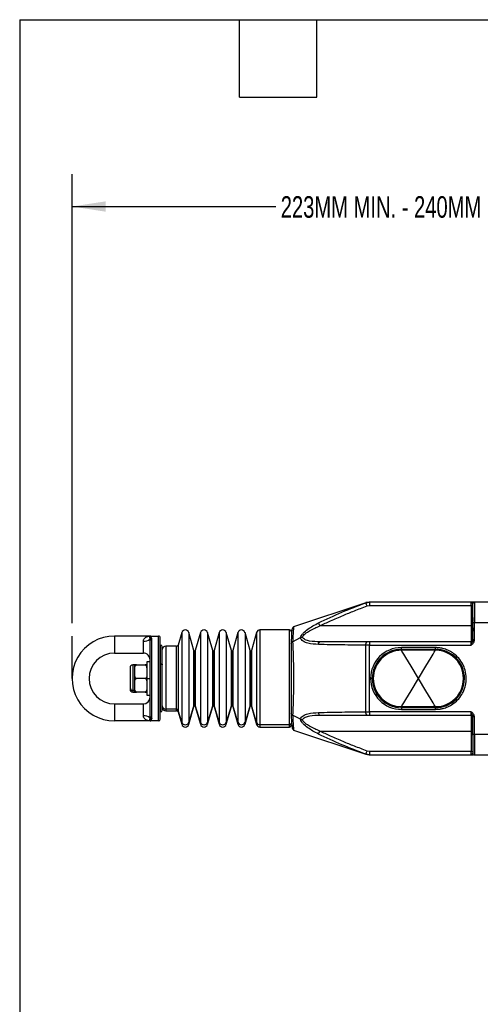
# Model space of a CAD drawing. Header units: millimetres. Extents: x 19 to 819, y 19 to 629.
# Tile 2 of 35: x 19 to 155, y 338 to 629. Entities that reach past the tile are written whole.
import ezdxf

# ---------------------------------------------------------------- set-up
doc = ezdxf.new("R2010")
doc.units = ezdxf.units.MM
doc.header["$LTSCALE"] = 3
doc.layers.add('DIMENSIONS', color=140, linetype='Continuous', lineweight=25)
doc.layers.add('TEXT', color=140, linetype='Continuous', lineweight=25)
doc.styles.add('SLDTEXTSTYLE0', font='TXT', dxfattribs={"width": 0.7})
doc.dimstyles.new('SLDDIMSTYLE0', dxfattribs={"dimtxt": 6.474023, "dimasz": 9.906, "dimexe": 0, "dimexo": 0.0625, "dimgap": 1.618506, "dimtad": 0, "dimtih": 1, "dimtoh": 1, "dimrnd": 1e-09, "dimzin": 12, "dimdsep": 46, "dimtxsty": 'SLDTEXTSTYLE0', "dimsah": 1, "dimcen": 0.09, "dimadec": 0, "dimazin": 3, "dimtfac": 1, "dimtofl": 0, "dimtmove": 0, "dimatfit": 3, "dimfxl": 0, "dimfrac": 2, "dimtolj": 1, "dimtzin": 12, "dimarcsym": 0})

# ---------------------------------------------------------------- blocks, each defined once
blk = doc.blocks.new('SW_BROKEN_VIEW_0')
at = {"color": 0}
blk.add_line((0, 0), (0, 12.5), dxfattribs=at)
blk = doc.blocks.new('_D')
at = {"layer": 'DIMENSIONS'}
for p, q in [((34.5, 450.82), (34.5, 583.12)), ((272.1, 459.83), (272.1, 583.12)), ((34.5, 573.6), (94.56, 573.6)), ((272.1, 573.6), (216.01, 573.6))]:
    blk.add_line(p, q, dxfattribs=at)
for points in [[(34.5, 573.6), (44.41, 572.07), (44.41, 575.12)], [(272.1, 573.6), (262.2, 575.12), (262.2, 572.07)]]:
    blk.add_solid(points, dxfattribs=at)
at = {"layer": 'DIMENSIONS', "insert": (96.01, 576.64), "char_height": 6.35, "attachment_point": 1, "style": 'SLDTEXTSTYLE0'}
blk.add_mtext('223MM MIN. - 240MM MAX.', dxfattribs=at)

msp = doc.modelspace()

# ---------------------------------------------------------------- linework, layer by layer
for p, q in [((121.085, 456.838), (99.788, 449.739)), ((121.091, 456.818), (122.15, 457.012)), ((122.091, 457.012), (121.142, 456.858)), ((121.444, 455.883), (122.15, 456.012)), ((122.15, 457.012), (122.15, 456.012)), ((152.104, 457.012), (122.15, 457.012)), ((122.15, 456.012), (152.104, 456.012)), ((152.104, 457.012), (152.197, 456.986)), ((152.104, 456.012), (152.104, 457.012)), ((152.104, 457.012), (152.198, 456.965)), ((152.104, 456.012), (152.104, 450.012)), ((152.604, 456.012), (152.104, 456.012)), ((153.104, 457.012), (152.285, 457.012)), ((152.604, 451.012), (152.604, 456.512)), ((160.104, 457.012), (153.104, 457.012)), ((152.104, 450.012), (107.548, 450.012)), ((152.104, 450.012), (152.104, 445.312)), ((152.589, 450.012), (152.104, 450.012)), ((152.604, 452.511), (152.589, 450.012)), ((152.589, 450.012), (152.604, 450.019)), ((152.604, 445.726), (152.604, 451.012)), ((152.604, 451.012), (153.104, 451.012)), ((153.104, 445.726), (153.104, 451.012)), ((153.104, 451.012), (160.104, 451.012)), ((57.504, 447.012), (47.004, 447.012)), ((47.004, 447.012), (47.004, 442.012)), ((57.731, 447.012), (57.492, 447.012)), ((57.731, 447.012), (60.004, 447.012)), ((60.004, 422.012), (60.004, 447.012)), ((66.816, 448.015), (65.772, 444.374)), ((66.816, 448.015), (66.816, 421.642)), ((70.439, 442.756), (68.931, 448.015)), ((68.931, 448.015), (68.931, 421.642)), ((72.331, 448.015), (70.823, 442.756)), ((72.331, 448.015), (72.331, 421.642)), ((75.954, 442.756), (74.446, 448.015)), ((74.446, 448.015), (74.446, 421.642)), ((77.846, 448.015), (76.338, 442.756)), ((77.846, 448.015), (77.846, 421.642)), ((81.469, 442.756), (79.961, 448.015)), ((79.961, 448.015), (79.961, 421.642)), ((83.361, 448.015), (81.853, 442.756)), ((83.361, 448.015), (83.361, 421.642)), ((86.984, 442.756), (85.476, 448.015)), ((85.476, 448.015), (85.476, 421.642)), ((88.897, 448.087), (87.368, 442.756)), ((88.897, 448.087), (88.897, 421.573)), ((98.604, 448.812), (89.858, 448.812)), ((89.858, 448.812), (89.858, 420.882)), ((98.604, 420.882), (98.604, 448.812)), ((55.504, 442.012), (55.504, 445.512)), ((57.411, 446.07), (57.504, 445.699)), ((57.504, 423.324), (57.504, 445.699)), ((58.004, 446.165), (57.888, 446.489)), ((58.004, 422.858), (58.004, 446.165)), ((60.504, 422.512), (60.504, 446.512)), ((60.604, 444.362), (60.504, 444.362)), ((60.604, 438.785), (60.604, 444.362)), ((65.292, 444.012), (62.104, 444.012)), ((62.104, 444.012), (62.104, 425.457)), ((65.292, 425.457), (65.292, 444.012)), ((65.772, 444.374), (65.772, 425.112)), ((99.104, 444.764), (99.104, 424.259)), ((99.506, 445.33), (101.801, 446.543)), ((121.444, 445.312), (107.548, 445.312)), ((121.091, 424.707), (121.091, 444.316)), ((122.15, 444.312), (121.091, 444.316)), ((122.15, 445.312), (121.444, 445.312)), ((122.15, 445.312), (122.15, 444.312)), ((152.104, 445.312), (122.15, 445.312)), ((122.15, 424.712), (122.15, 444.312)), ((122.15, 444.312), (152.104, 444.312)), ((152.104, 444.312), (152.104, 445.312)), ((152.604, 445.726), (153.104, 445.726)), ((47.004, 442.012), (55.504, 442.012)), ((61.104, 438.568), (61.104, 443.854)), ((70.439, 426.653), (70.439, 442.756)), ((70.631, 426.792), (70.631, 442.612)), ((70.823, 442.756), (70.823, 426.653)), ((75.954, 426.653), (75.954, 442.756)), ((76.146, 426.792), (76.146, 442.612)), ((76.338, 442.756), (76.338, 426.653)), ((81.469, 426.653), (81.469, 442.756)), ((81.661, 426.792), (81.661, 442.612)), ((81.853, 442.756), (81.853, 426.653)), ((86.984, 426.653), (86.984, 442.756)), ((87.176, 426.792), (87.176, 442.612)), ((87.368, 442.756), (87.368, 426.653)), ((141.604, 443.612), (131.604, 443.612)), ((131.604, 443.112), (131.604, 443.612)), ((131.604, 443.112), (141.604, 443.112)), ((131.604, 443.112), (131.604, 442.812)), ((141.604, 442.812), (131.604, 442.812)), ((141.604, 443.112), (141.604, 443.612)), ((141.604, 443.112), (141.604, 442.812)), ((53.004, 438.512), (52.404, 438.512)), ((52.404, 438.512), (52.404, 431.047)), ((53.504, 438.512), (53.004, 438.512)), ((53.004, 437.362), (53.004, 438.512)), ((53.504, 438.512), (56.004, 438.512)), ((56.504, 438.512), (56.004, 438.512)), ((57.504, 439.412), (56.504, 439.412)), ((56.504, 439.412), (56.504, 434.512)), ((60.504, 438.785), (60.604, 438.785)), ((60.604, 424.662), (60.604, 438.785)), ((61.104, 425.162), (61.104, 438.568)), ((51.604, 437.658), (51.604, 431.74)), ((53.004, 436.512), (53.004, 437.362)), ((53.004, 435.661), (53.004, 436.512)), ((53.004, 433.362), (53.004, 435.661)), ((53.004, 432.512), (53.004, 433.362)), ((53.004, 431.661), (53.004, 432.512)), ((56.004, 434.512), (53.504, 434.512)), ((56.504, 434.512), (57.504, 434.512)), ((56.504, 434.512), (56.504, 429.612)), ((123.004, 434.512), (122.504, 434.512)), ((51.604, 431.74), (51.604, 431.312)), ((52.404, 431.047), (53.004, 431.047)), ((52.404, 431.047), (52.404, 430.512)), ((52.404, 430.512), (53.004, 430.512)), ((53.004, 430.512), (53.004, 431.661)), ((53.004, 430.512), (53.504, 430.512)), ((56.004, 430.512), (53.504, 430.512)), ((56.004, 430.512), (56.504, 430.512)), ((56.504, 429.612), (57.504, 429.612)), ((47.004, 427.012), (55.504, 427.012)), ((47.004, 427.012), (47.004, 422.012)), ((55.504, 423.512), (55.504, 427.012)), ((70.439, 426.653), (68.931, 421.642)), ((70.439, 426.267), (70.439, 426.653)), ((70.631, 426.412), (70.631, 426.792)), ((72.331, 421.642), (70.823, 426.653)), ((70.823, 426.653), (70.823, 426.267)), ((75.954, 426.653), (74.446, 421.642)), ((75.954, 426.267), (75.954, 426.653)), ((76.146, 426.412), (76.146, 426.792)), ((77.846, 421.642), (76.338, 426.653)), ((76.338, 426.653), (76.338, 426.267)), ((81.469, 426.653), (79.961, 421.642)), ((81.469, 426.267), (81.469, 426.653)), ((81.661, 426.412), (81.661, 426.792)), ((83.361, 421.642), (81.853, 426.653)), ((81.853, 426.653), (81.853, 426.267)), ((86.984, 426.653), (85.476, 421.642)), ((86.984, 426.267), (86.984, 426.653)), ((87.176, 426.412), (87.176, 426.792)), ((88.897, 421.573), (87.368, 426.653)), ((87.368, 426.653), (87.368, 426.267)), ((60.504, 424.662), (60.604, 424.662)), ((65.292, 425.457), (62.104, 425.457)), ((62.104, 425.457), (62.104, 425.012)), ((62.104, 425.012), (65.292, 425.012)), ((65.292, 425.012), (65.292, 425.457)), ((66.816, 421.642), (65.772, 425.112)), ((65.772, 425.112), (65.772, 424.649)), ((65.772, 424.649), (66.816, 421.008)), ((68.931, 421.008), (70.439, 426.267)), ((70.823, 426.267), (72.331, 421.008)), ((74.446, 421.008), (75.954, 426.267)), ((76.338, 426.267), (77.846, 421.008)), ((79.961, 421.008), (81.469, 426.267)), ((81.853, 426.267), (83.361, 421.008)), ((85.476, 421.008), (86.984, 426.267)), ((87.368, 426.267), (88.897, 420.936)), ((101.801, 422.48), (99.506, 423.693)), ((107.548, 423.712), (121.444, 423.712)), ((121.091, 424.707), (122.15, 424.712)), ((121.444, 423.712), (122.15, 423.712)), ((152.104, 424.712), (122.15, 424.712)), ((122.15, 424.712), (122.15, 423.712)), ((122.15, 423.712), (152.104, 423.712)), ((131.604, 426.212), (141.604, 426.212)), ((131.604, 425.912), (131.604, 426.212)), ((131.604, 425.912), (131.604, 425.412)), ((141.604, 425.912), (131.604, 425.912)), ((131.604, 425.412), (141.604, 425.412)), ((141.604, 426.212), (141.604, 425.912)), ((141.604, 425.412), (141.604, 425.912)), ((152.104, 423.712), (152.104, 424.712)), ((152.104, 423.712), (152.104, 419.012)), ((57.504, 422.012), (47.004, 422.012)), ((57.504, 423.324), (57.411, 422.953)), ((57.492, 422.012), (57.731, 422.012)), ((57.731, 422.012), (57.504, 422.012)), ((60.004, 422.012), (57.731, 422.012)), ((58.004, 422.858), (57.888, 422.534)), ((66.816, 421.642), (66.816, 421.008)), ((68.931, 421.642), (68.931, 421.008)), ((72.331, 421.642), (72.331, 421.008)), ((74.446, 421.642), (74.446, 421.008)), ((77.846, 421.642), (77.846, 421.008)), ((79.961, 421.642), (79.961, 421.008)), ((83.361, 421.642), (83.361, 421.008)), ((85.476, 421.642), (85.476, 421.008)), ((88.897, 421.573), (88.897, 420.936)), ((98.604, 420.882), (89.858, 420.882)), ((89.858, 420.882), (89.858, 420.212)), ((98.604, 420.212), (98.604, 420.882)), ((152.604, 418.012), (152.604, 423.297)), ((152.604, 423.297), (153.104, 423.297)), ((153.104, 418.012), (153.104, 423.297)), ((89.858, 420.212), (98.604, 420.212)), ((99.788, 419.284), (121.085, 412.185)), ((107.548, 419.012), (152.104, 419.012)), ((152.104, 419.012), (152.589, 419.012)), ((152.104, 419.012), (152.104, 413.012)), ((152.589, 419.012), (152.604, 416.512)), ((152.604, 419.004), (152.589, 419.012)), ((153.104, 418.012), (152.604, 418.012)), ((152.604, 418.012), (152.604, 412.512)), ((160.104, 418.012), (153.104, 418.012)), ((122.15, 412.012), (121.091, 412.205)), ((121.142, 412.165), (122.091, 412.012)), ((122.15, 413.012), (121.444, 413.14)), ((152.104, 413.012), (122.15, 413.012)), ((122.15, 413.012), (122.15, 412.012)), ((152.104, 413.012), (152.604, 413.012)), ((152.104, 412.012), (152.104, 413.012)), ((152.198, 412.058), (152.104, 412.012)), ((152.197, 412.037), (152.104, 412.012)), ((152.197, 412.037), (152.104, 412.012)), ((122.15, 412.012), (152.104, 412.012)), ((152.285, 412.012), (152.787, 412.012)), ((153.104, 412.012), (160.104, 412.012))]:
    msp.add_line(p, q)
at = {"flags": 128}
for points in [[(121.444, 455.883), (121.376, 456.065), (121.309, 456.24), (121.249, 456.401), (121.195, 456.543), (121.151, 456.659), (121.119, 456.746), (121.098, 456.8), (121.091, 456.818)], [(153.104, 457.012), (153.104, 456.896), (153.104, 456.555), (153.104, 456), (153.104, 455.254), (153.104, 454.345), (153.104, 453.308), (153.104, 452.182), (153.104, 451.012)], [(107.11, 450.882), (107.133, 450.836), (107.168, 450.767), (107.213, 450.676), (107.268, 450.567), (107.331, 450.443), (107.4, 450.306), (107.473, 450.161), (107.548, 450.012)], [(107.11, 444.536), (107.133, 444.696), (107.168, 444.845), (107.213, 444.979), (107.268, 445.094), (107.331, 445.187), (107.4, 445.256), (107.473, 445.297), (107.548, 445.312)], [(121.091, 444.316), (121.098, 444.51), (121.119, 444.697), (121.151, 444.869), (121.195, 445.02), (121.249, 445.144), (121.309, 445.236), (121.376, 445.292), (121.444, 445.312)], [(136.604, 434.512), (134.417, 438.143), (132.854, 440.737), (132.307, 441.644), (131.917, 442.293), (131.743, 442.581), (131.639, 442.754), (131.604, 442.812)], [(136.604, 434.512), (138.792, 438.143), (140.354, 440.737), (140.901, 441.644), (141.292, 442.293), (141.465, 442.581), (141.57, 442.754), (141.604, 442.812)], [(60.604, 438.785), (60.702, 438.781), (60.796, 438.768), (60.882, 438.748), (60.958, 438.721), (61.02, 438.688), (61.066, 438.651), (61.095, 438.61), (61.104, 438.568)], [(123.132, 435.986), (123.137, 435.985), (123.152, 435.983), (123.178, 435.978), (123.212, 435.972), (123.255, 435.965), (123.306, 435.956), (123.364, 435.946), (123.427, 435.935)], [(150.077, 435.986), (150.072, 435.985), (150.056, 435.983), (150.031, 435.978), (149.996, 435.972), (149.953, 435.965), (149.902, 435.956), (149.844, 435.946), (149.781, 435.935)], [(123.132, 433.037), (123.137, 433.038), (123.152, 433.04), (123.178, 433.045), (123.212, 433.051), (123.255, 433.058), (123.306, 433.067), (123.364, 433.077), (123.427, 433.088)], [(123.321, 435.03), (123.32, 435.03), (123.272, 435.049)], [(123.272, 433.974), (123.32, 433.993), (123.321, 433.993)], [(131.604, 426.212), (131.639, 426.269), (131.743, 426.442), (131.917, 426.73), (132.307, 427.379), (132.854, 428.287), (134.417, 430.88), (136.604, 434.512)], [(141.604, 426.212), (141.57, 426.269), (141.465, 426.442), (141.292, 426.73), (140.901, 427.379), (140.354, 428.287), (138.792, 430.88), (136.604, 434.512)], [(150.077, 433.037), (150.072, 433.038), (150.056, 433.04), (150.031, 433.045), (149.996, 433.051), (149.953, 433.058), (149.902, 433.067), (149.844, 433.077), (149.781, 433.088)], [(149.937, 435.049), (149.889, 435.03), (149.888, 435.03)], [(149.888, 433.993), (149.889, 433.993), (149.937, 433.974)], [(107.11, 424.487), (107.133, 424.327), (107.168, 424.178), (107.213, 424.044), (107.268, 423.929), (107.331, 423.836), (107.4, 423.767), (107.473, 423.726), (107.548, 423.712)], [(121.444, 423.712), (121.376, 423.731), (121.309, 423.787), (121.249, 423.879), (121.195, 424.003), (121.151, 424.154), (121.119, 424.326), (121.098, 424.513), (121.091, 424.707)], [(107.11, 418.141), (107.133, 418.187), (107.168, 418.256), (107.213, 418.347), (107.268, 418.456), (107.331, 418.58), (107.4, 418.717), (107.473, 418.862), (107.548, 419.012)], [(153.104, 418.012), (153.104, 416.841), (153.104, 415.715), (153.104, 414.678), (153.104, 413.769), (153.104, 413.023), (153.104, 412.468), (153.104, 412.127), (153.104, 412.012)], [(121.091, 412.205), (121.098, 412.223), (121.119, 412.277), (121.151, 412.364), (121.195, 412.48), (121.249, 412.622), (121.309, 412.783), (121.376, 412.958), (121.444, 413.14)]]:
    msp.add_lwpolyline(points, dxfattribs=at)
for centre, radius, start, end in [((153.104, 456.512), 0.5, 90.00039, 179.99887), ((47.004, 434.512), 12.5, 89.99997, 270.00003), ((60.004, 446.512), 0.5, 359.99715, 90.00285), ((67.874, 447.711), 1.1, 16.0004, 163.9996), ((73.389, 447.711), 1.1, 16.0004, 163.9996), ((78.903, 447.711), 1.1, 16.0004, 163.9996), ((84.418, 447.711), 1.1, 16.0004, 163.9996), ((89.858, 447.812), 1, 89.99897, 164.00058), ((98.604, 448.312), 0.5, 359.99788, 90.00255), ((55.76, 448.172), 2.673, 264.51169, 308.1492), ((57.928, 445.963), 0.528, 94.33148, 168.26517), ((57.988, 445.681), 0.484, 88.06681, 177.92026), ((60.604, 443.862), 0.5, 359.99981, 89.99933), ((62.104, 443.011), 1, 90.00067, 179.99933), ((65.292, 444.511), 0.5, 269.99756, 344.00129), ((152.104, 445.812), 0.5, 270.0004, 0.00057), ((47.004, 434.512), 7.5, 90, 270), ((55.504, 440.012), 2, 359.99957, 90.00021), ((70.631, 442.812), 0.2, 195.99895, 269.99739), ((70.631, 442.812), 0.2, 270.00261, 344.00105), ((76.146, 442.812), 0.2, 195.99895, 269.99739), ((76.146, 442.812), 0.2, 270.00261, 344.00105), ((81.661, 442.812), 0.2, 195.99895, 269.99739), ((81.661, 442.812), 0.2, 270.00261, 344.00105), ((87.176, 442.811), 0.2, 195.99511, 269.9991), ((87.176, 442.812), 0.2, 270.00261, 344.00105), ((131.604, 434.512), 9.1, 89.99997, 179.99997), ((131.604, 434.512), 8.6, 89.99996, 180.00003), ((131.604, 434.512), 8.3, 89.9999, 180.00005), ((141.604, 434.512), 8.6, 359.99997, 90.00005), ((141.604, 434.512), 8.3, 269.99999, 90.00001), ((52.404, 437.711), 0.8, 90.0007, 179.9993), ((131.604, 434.512), 9.1, 179.99994, 270.00003), ((131.604, 434.512), 8.6, 180.00004, 269.99988), ((123.223, 434.734), 0.319, 81.093, 130.20192), ((123.223, 434.289), 0.319, 229.80226, 278.90282), ((131.604, 434.512), 8.3, 180.00002, 269.99993), ((141.604, 434.512), 8.6, 270.00012, 359.99996), ((149.986, 434.734), 0.319, 49.79756, 98.90747), ((149.986, 434.289), 0.319, 261.09672, 310.19826), ((52.354, 431.798), 0.752, 184.40148, 273.81211), ((52.404, 431.312), 0.8, 180.0007, 269.9993), ((55.504, 429.012), 2, 270.00052, 359.9997), ((70.628, 426.593), 0.199, 89.15296, 162.22345), ((70.634, 426.593), 0.199, 17.77982, 90.84378), ((76.143, 426.593), 0.199, 89.15531, 162.2211), ((76.149, 426.593), 0.199, 17.7789, 90.84469), ((81.658, 426.593), 0.199, 89.15622, 162.22018), ((81.664, 426.593), 0.199, 17.77655, 90.84704), ((87.173, 426.593), 0.199, 89.15375, 162.22476), ((87.179, 426.593), 0.199, 17.77655, 90.84704), ((60.604, 425.162), 0.5, 270.00067, 0.00019), ((62.081, 426.434), 0.977, 181.40983, 271.34277), ((62.104, 426.012), 1, 180.00067, 269.99933), ((65.299, 424.96), 0.497, 17.78499, 90.84362), ((65.292, 424.512), 0.5, 15.99871, 90.00244), ((70.631, 426.211), 0.2, 90.00358, 163.99441), ((70.631, 426.211), 0.2, 16.00559, 89.99642), ((76.146, 426.211), 0.2, 90.00358, 163.99441), ((76.146, 426.211), 0.2, 16.00559, 89.99642), ((81.661, 426.211), 0.2, 90.00358, 163.99441), ((81.661, 426.211), 0.2, 16.00559, 89.99642), ((87.176, 426.212), 0.2, 90.00188, 163.99825), ((87.176, 426.211), 0.2, 16.00559, 89.99642), ((152.104, 423.212), 0.5, 359.99943, 89.9996), ((55.76, 420.851), 2.673, 51.85027, 95.48883), ((57.928, 423.06), 0.528, 191.73483, 265.66852), ((57.988, 423.342), 0.484, 182.07803, 271.93673), ((60.004, 422.512), 0.5, 270.00006, 359.99994), ((67.874, 421.991), 1.114, 198.28234, 341.71766), ((67.874, 421.312), 1.1, 196.0004, 343.9996), ((73.389, 421.991), 1.114, 198.28234, 341.71766), ((73.389, 421.312), 1.1, 196.0004, 343.9996), ((78.903, 421.991), 1.114, 198.28234, 341.71766), ((78.903, 421.312), 1.1, 196.0004, 343.9996), ((84.418, 421.991), 1.114, 198.28234, 341.71766), ((84.418, 421.312), 1.1, 196.0004, 343.9996), ((89.843, 421.876), 0.994, 197.78266, 270.8452), ((89.858, 421.211), 1, 195.99942, 270.00103), ((98.616, 421.371), 0.489, 268.65816, 358.59146), ((98.604, 420.712), 0.5, 270.00037, 359.99921), ((153.104, 412.512), 0.5, 179.99942, 269.9996)]:
    msp.add_arc(centre, radius, start, end)
for points, knots in [([(107.11, 450.882), (109.407, 451.965), (113.99, 454.126), (118.728, 455.922), (121.091, 456.818)], [0, 0, 0, 0, 0.501243, 1, 1, 1, 1]), ([(107.548, 450.012), (108.596, 450.52), (110.859, 451.617), (114.262, 453.065), (117.847, 454.513), (120.198, 455.408), (121.444, 455.883)], [0, 0, 0, 0, 0.2313865, 0.4999571, 0.7348822, 1, 1, 1, 1]), ([(152.198, 456.965), (152.228, 456.952), (152.332, 456.908), (152.429, 456.756), (152.555, 456.633), (152.591, 456.543), (152.604, 456.512)], [0, 0, 0, 0, 0.1584474, 0.5374761, 0.8349433, 1, 1, 1, 1]), ([(99.788, 449.739), (99.655, 449.616), (99.29, 449.276), (99.217, 448.234), (99.128, 446.753), (99.129, 445.539), (99.13, 444.819)], [0, 0, 0, 0, 0.1046355, 0.2870964, 0.5774334, 1, 1, 1, 1]), ([(99.788, 449.738), (99.788, 449.739), (99.796, 449.836), (99.73, 448.996), (99.701, 448.59), (99.59, 446.977), (99.536, 445.931), (99.506, 445.33)], [0, 0, 0, 0, 0.0002739, 0.0658174, 0.2579917, 0.5744836, 1, 1, 1, 1]), ([(101.801, 446.543), (101.898, 446.772), (102.106, 447.26), (102.838, 448.125), (104.447, 449.46), (106.041, 450.311), (107.11, 450.882)], [0, 0, 0, 0, 0.1064099, 0.2265494, 0.4815472, 1, 1, 1, 1]), ([(102.423, 446.688), (102.516, 446.855), (102.729, 447.236), (103.444, 447.891), (105.02, 448.921), (106.525, 449.57), (107.548, 450.012)], [0, 0, 0, 0, 0.0918118, 0.2100932, 0.4627936, 1, 1, 1, 1]), ([(152.589, 450.012), (152.595, 449.584), (152.603, 449.051), (152.603, 448.517), (152.603, 448.41)], [0, 0, 0, 0, 0.8004592, 1, 1, 1, 1]), ([(55.504, 445.512), (55.518, 445.633), (55.547, 445.889), (55.8, 446.316), (56.247, 446.699), (56.863, 446.964), (57.292, 446.996), (57.504, 447.012)], [0, 0, 0, 0, 0.1325274, 0.2796488, 0.5304013, 0.7681757, 1, 1, 1, 1]), ([(57.504, 447.012), (57.458, 446.943), (57.359, 446.796), (57.354, 446.459), (57.389, 446.219), (57.411, 446.07)], [0, 0, 0, 0, 0.2497204, 0.533001, 1, 1, 1, 1]), ([(57.504, 447.012), (57.543, 446.989), (57.651, 446.928), (57.736, 446.714), (57.833, 446.57), (57.888, 446.489)], [0, 0, 0, 0, 0.2014872, 0.5509333, 1, 1, 1, 1]), ([(99.104, 444.764), (99.113, 444.834), (99.131, 444.97), (99.27, 445.178), (99.416, 445.272), (99.506, 445.33)], [0, 0, 0, 0, 0.2897592, 0.5611664, 1, 1, 1, 1]), ([(99.506, 445.33), (99.542, 444.555), (99.619, 442.9), (99.711, 440.284), (99.774, 437.448), (99.796, 434.496), (99.773, 431.551), (99.71, 428.716), (99.618, 426.111), (99.542, 424.46), (99.506, 423.693)], [0, 0, 0, 0, 0.10749584, 0.22969277, 0.36276057, 0.50059096, 0.63884004, 0.77091187, 0.89355754, 1, 1, 1, 1]), ([(101.801, 446.543), (101.896, 446.585), (102.094, 446.671), (102.31, 446.682), (102.423, 446.688)], [0, 0, 0, 0, 0.479028, 1, 1, 1, 1]), ([(107.11, 444.536), (106.057, 444.599), (104.514, 444.69), (102.838, 445.314), (102.081, 445.916), (101.893, 446.336), (101.801, 446.543)], [0, 0, 0, 0, 0.5267101, 0.7720766, 0.8873257, 1, 1, 1, 1]), ([(107.548, 445.312), (106.537, 445.334), (105.073, 445.366), (103.463, 445.782), (102.719, 446.203), (102.519, 446.532), (102.423, 446.688)], [0, 0, 0, 0, 0.54799405, 0.79357666, 0.90168541, 1, 1, 1, 1]), ([(121.091, 444.316), (118.741, 444.336), (114.08, 444.376), (109.42, 444.483), (107.11, 444.536)], [0, 0, 0, 0, 0.5042527, 1, 1, 1, 1]), ([(152.604, 445.726), (152.594, 445.638), (152.572, 445.445), (152.431, 445.146), (152.266, 444.768), (152.163, 444.476), (152.104, 444.312)], [0, 0, 0, 0, 0.1757644, 0.383426, 0.6520245, 1, 1, 1, 1]), ([(152.104, 444.312), (152.349, 444.488), (152.718, 444.753), (153.051, 445.273), (153.086, 445.575), (153.104, 445.726)], [0, 0, 0, 0, 0.4995269, 0.7499398, 1, 1, 1, 1]), ([(152.603, 446.141), (152.603, 446.084), (152.604, 445.933), (152.595, 445.782), (152.589, 445.688)], [0, 0, 0, 0, 0.3799272, 1, 1, 1, 1]), ([(141.604, 425.412), (142.035, 425.427), (142.537, 425.446), (143.388, 425.579), (144.867, 425.916), (146.783, 426.874), (148.556, 428.527), (149.522, 429.932), (149.967, 430.904), (150.497, 432.285), (150.705, 433.418), (150.704, 434.515), (150.704, 434.527), (150.704, 434.57), (150.697, 435.392), (150.486, 436.852), (149.696, 438.836), (148.566, 440.487), (146.781, 442.15), (144.802, 443.139), (143.291, 443.465), (142.653, 443.554), (142.224, 443.599), (141.82, 443.607), (141.604, 443.612)], [0, 0, 0, 0, 0.0452559, 0.0528269, 0.0905399, 0.2047535, 0.2725113, 0.3440903, 0.3825659, 0.3847013, 0.4998483, 0.4998907, 0.5002132, 0.5010987, 0.5044319, 0.5866663, 0.6542556, 0.7277365, 0.7952319, 0.9094458, 0.9547017, 0.957495, 0.9772927, 1, 1, 1, 1]), ([(53.004, 437.362), (53.009, 437.612), (53.015, 437.922), (53.153, 438.262), (53.242, 438.39), (53.346, 438.473), (53.432, 438.507), (53.486, 438.511), (53.504, 438.512)], [0, 0, 0, 0, 0.5419819, 0.6700333, 0.8021847, 0.8795698, 0.9607175, 1, 1, 1, 1]), ([(56.004, 438.512), (56.034, 438.509), (56.093, 438.503), (56.188, 438.457), (56.303, 438.352), (56.462, 438.056), (56.501, 437.7), (56.504, 437.428), (56.504, 437.362)], [0, 0, 0, 0, 0.0650909, 0.1282918, 0.2303987, 0.4015749, 0.8539138, 1, 1, 1, 1]), ([(53.504, 434.512), (53.475, 434.514), (53.416, 434.52), (53.32, 434.566), (53.206, 434.671), (53.047, 434.967), (53.008, 435.323), (53.005, 435.595), (53.004, 435.661)], [0, 0, 0, 0, 0.0650894, 0.1282906, 0.2304052, 0.4015725, 0.8539131, 1, 1, 1, 1]), ([(56.504, 435.661), (56.5, 435.411), (56.494, 435.101), (56.356, 434.761), (56.267, 434.633), (56.163, 434.55), (56.077, 434.516), (56.022, 434.513), (56.004, 434.512)], [0, 0, 0, 0, 0.5419767, 0.6700295, 0.8021824, 0.8795684, 0.9607171, 1, 1, 1, 1]), ([(53.004, 433.362), (53.009, 433.612), (53.015, 433.922), (53.153, 434.262), (53.242, 434.39), (53.346, 434.473), (53.432, 434.507), (53.486, 434.511), (53.504, 434.512)], [0, 0, 0, 0, 0.5419727, 0.6700344, 0.8021774, 0.8795694, 0.9607174, 1, 1, 1, 1]), ([(56.004, 434.512), (56.034, 434.509), (56.093, 434.503), (56.188, 434.457), (56.303, 434.352), (56.462, 434.056), (56.501, 433.7), (56.504, 433.428), (56.504, 433.362)], [0, 0, 0, 0, 0.065091, 0.1282921, 0.23040645, 0.40157354, 0.85391343, 1, 1, 1, 1]), ([(123.272, 435.049), (123.238, 434.87), (123.17, 434.512), (123.238, 434.153), (123.272, 433.974)], [0, 0, 0, 0, 0.4991203, 1, 1, 1, 1]), ([(149.937, 433.974), (149.97, 434.153), (150.038, 434.511), (149.97, 434.87), (149.937, 435.049)], [0, 0, 0, 0, 0.4991203, 1, 1, 1, 1]), ([(53.504, 430.512), (53.475, 430.514), (53.416, 430.52), (53.32, 430.566), (53.206, 430.671), (53.047, 430.967), (53.008, 431.323), (53.005, 431.595), (53.004, 431.661)], [0, 0, 0, 0, 0.0650909, 0.1282918, 0.2303987, 0.4015748, 0.8539137, 1, 1, 1, 1]), ([(56.504, 431.661), (56.5, 431.411), (56.494, 431.101), (56.356, 430.761), (56.267, 430.633), (56.163, 430.55), (56.077, 430.516), (56.022, 430.513), (56.004, 430.512)], [0, 0, 0, 0, 0.54197237, 0.67003424, 0.8021773, 0.87956937, 0.96071736, 1, 1, 1, 1]), ([(99.104, 424.368), (99.104, 423.702), (99.103, 422.502), (99.248, 420.965), (99.358, 419.858), (99.684, 419.423), (99.788, 419.284)], [0, 0, 0, 0, 0.3829958, 0.6896063, 0.9008851, 1, 1, 1, 1]), ([(99.506, 423.693), (99.416, 423.751), (99.27, 423.845), (99.131, 424.053), (99.113, 424.189), (99.104, 424.259)], [0, 0, 0, 0, 0.4388018, 0.7102179, 1, 1, 1, 1]), ([(99.506, 423.693), (99.539, 423.062), (99.595, 421.968), (99.688, 420.593), (99.751, 419.755), (99.781, 419.378), (99.788, 419.285)], [0, 0, 0, 0, 0.4291599, 0.7436156, 0.936214, 1, 1, 1, 1]), ([(101.801, 422.48), (101.894, 422.688), (102.082, 423.108), (102.841, 423.711), (104.516, 424.333), (106.058, 424.424), (107.11, 424.487)], [0, 0, 0, 0, 0.1130513, 0.228599, 0.4739186, 1, 1, 1, 1]), ([(102.423, 422.335), (102.514, 422.485), (102.713, 422.815), (103.457, 423.24), (105.075, 423.657), (106.538, 423.689), (107.548, 423.712)], [0, 0, 0, 0, 0.0940379, 0.2069291, 0.4525066, 1, 1, 1, 1]), ([(107.11, 424.487), (109.42, 424.54), (114.08, 424.647), (118.741, 424.687), (121.091, 424.707)], [0, 0, 0, 0, 0.4957473, 1, 1, 1, 1]), ([(152.104, 424.712), (152.163, 424.547), (152.266, 424.255), (152.431, 423.877), (152.572, 423.578), (152.594, 423.385), (152.604, 423.297)], [0, 0, 0, 0, 0.34797534, 0.61657362, 0.82422595, 1, 1, 1, 1]), ([(153.104, 423.297), (153.086, 423.448), (153.051, 423.75), (152.718, 424.27), (152.349, 424.535), (152.104, 424.712)], [0, 0, 0, 0, 0.2500675, 0.5004797, 1, 1, 1, 1]), ([(57.504, 422.012), (57.072, 422.073), (56.407, 422.169), (55.8, 422.709), (55.547, 423.134), (55.518, 423.39), (55.504, 423.512)], [0, 0, 0, 0, 0.467303, 0.7191396, 0.8668888, 1, 1, 1, 1]), ([(57.411, 422.953), (57.389, 422.804), (57.354, 422.564), (57.359, 422.227), (57.458, 422.08), (57.504, 422.012)], [0, 0, 0, 0, 0.4667321, 0.7494918, 1, 1, 1, 1]), ([(57.888, 422.534), (57.848, 422.474), (57.765, 422.347), (57.679, 422.185), (57.6, 422.053), (57.536, 422.025), (57.504, 422.012)], [0, 0, 0, 0, 0.3244789, 0.6900386, 0.8452278, 1, 1, 1, 1]), ([(107.11, 418.141), (106.04, 418.713), (104.444, 419.565), (102.835, 420.9), (102.105, 421.765), (101.898, 422.251), (101.801, 422.48)], [0, 0, 0, 0, 0.5190959, 0.7741691, 0.8939756, 1, 1, 1, 1]), ([(102.423, 422.335), (102.31, 422.341), (102.093, 422.352), (101.895, 422.439), (101.801, 422.48)], [0, 0, 0, 0, 0.5247557, 1, 1, 1, 1]), ([(107.548, 419.012), (106.524, 419.453), (105.018, 420.102), (103.45, 421.128), (102.735, 421.78), (102.521, 422.16), (102.423, 422.335)], [0, 0, 0, 0, 0.5376953, 0.7904211, 0.9037022, 1, 1, 1, 1]), ([(121.091, 412.205), (118.728, 413.101), (113.99, 414.897), (109.407, 417.058), (107.11, 418.141)], [0, 0, 0, 0, 0.49875698, 1, 1, 1, 1]), ([(121.444, 413.14), (120.198, 413.615), (117.847, 414.51), (114.262, 415.958), (110.859, 417.405), (108.596, 418.503), (107.548, 419.012)], [0, 0, 0, 0, 0.2650959, 0.5000427, 0.7686006, 1, 1, 1, 1]), ([(152.604, 412.512), (152.591, 412.48), (152.555, 412.39), (152.429, 412.267), (152.332, 412.115), (152.228, 412.071), (152.198, 412.058)], [0, 0, 0, 0, 0.1650749, 0.4625356, 0.8415561, 1, 1, 1, 1])]:
    msp.add_open_spline(points, degree=3, knots=knots)
at = {"layer": 'TEXT'}
for p, q in [((19.05, 628.65), (819.15, 628.65)), ((19.05, 628.65), (19.05, 19.05)), ((83.82, 605.79), (83.82, 628.65)), ((106.68, 605.79), (106.68, 628.65)), ((83.82, 605.79), (106.68, 605.79))]:
    msp.add_line(p, q, dxfattribs=at)

# ---------------------------------------------------------------- block references
at = {"color": 7, "linetype": 'Continuous'}
msp.add_blockref('SW_BROKEN_VIEW_0', (34.504, 434.512), dxfattribs=at)

# ---------------------------------------------------------------- dimensions: what is measured, and where the dimension line sits
at = {"layer": 'DIMENSIONS'}
dim = msp.add_linear_dim(base=(34.504, 573.596), p1=(272.104, 456.025), p2=(34.504, 447.012), text='223MM MIN. - 240MM MAX.', dimstyle='SLDDIMSTYLE0', dxfattribs=at)
dim.commit()
dim.dimension.update_dxf_attribs({"geometry": '_D', "text_midpoint": (155.283, 573.596), "dimtype": 160})

doc.saveas('drawing.dxf')
